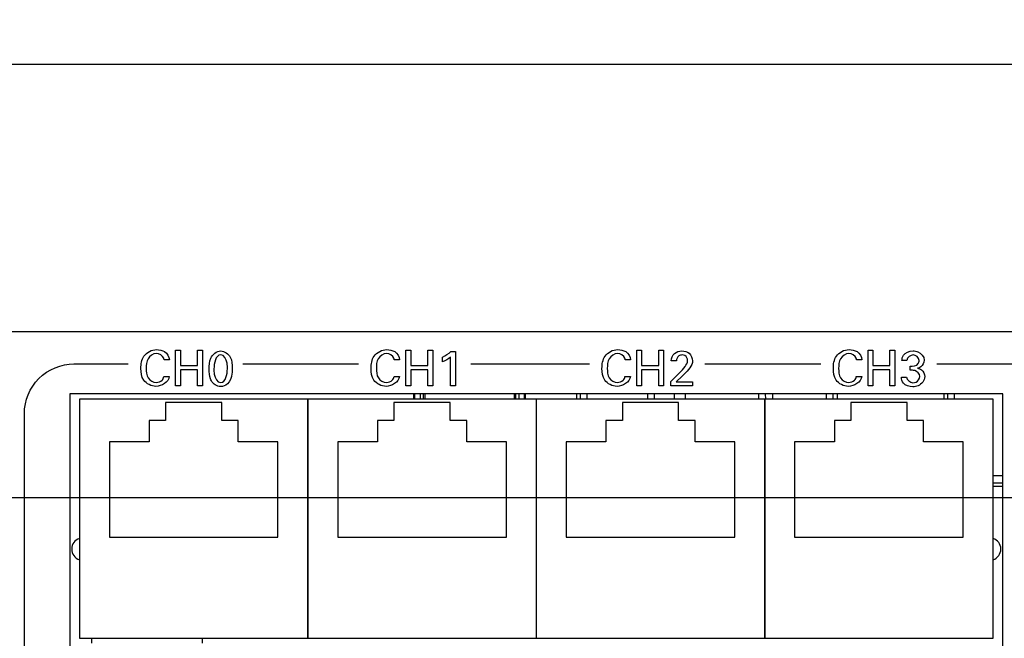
# Model space of a CAD drawing. Header units: inches. Extents: x 0 to 34, y 0 to 22.
# Tile 9 of 78: x 4.2 to 7, y 8.2 to 10. Entities that reach past the tile are written whole.
import ezdxf

# ---------------------------------------------------------------- set-up
doc = ezdxf.new("R2010")
doc.units = ezdxf.units.IN
doc.header["$LTSCALE"] = 1.87
doc.header["$MEASUREMENT"] = 0
doc.layers.get('0').update_dxf_attribs({"linetype": 'CONTINUOUS'})
doc.layers.add('02___PRT_ALL_AXES', color=7, linetype='CONTINUOUS')
doc.layers.add('DIMENSIONS', color=7, linetype='CONTINUOUS')
doc.styles.get("Standard").update_dxf_attribs({"font": 'txt', "width": 0.8})
doc.dimstyles.new('DIMSTYLE_1', dxfattribs={"dimtxt": 0.125, "dimasz": 0.18, "dimexe": 0.125, "dimexo": 0.0625, "dimgap": 0.0625, "dimtad": 0, "dimtih": 1, "dimtoh": 1, "dimzin": 4, "dimdsep": 46, "dimtxsty": 'STANDARD', "dimblk": '_FILLED', "dimblk1": '_FILLED', "dimblk2": '_FILLED', "dimcen": 0.09, "dimadec": 0, "dimazin": 0, "dimtp": 0.001, "dimtm": 0.001, "dimtfac": 1, "dimtofl": 0, "dimtmove": 0, "dimatfit": 3, "dimldrblk": '_FILLED', "dimfxl": 1, "dimtolj": 1, "dimtzin": 4, "dimarcsym": 0})
doc.dimstyles.new('DIMSTYLE_2', dxfattribs={"dimtxt": 0.125, "dimasz": 0.18, "dimexe": 0.125, "dimexo": 0.0625, "dimgap": 0.09, "dimtad": 0, "dimtih": 1, "dimtoh": 1, "dimzin": 4, "dimdsep": 46, "dimtxsty": 'STANDARD', "dimblk": '_FILLED', "dimblk1": '_FILLED', "dimblk2": '_FILLED', "dimcen": 0.09, "dimadec": 0, "dimazin": 0, "dimtp": 0.001, "dimtm": 0.001, "dimtfac": 1, "dimtofl": 0, "dimtmove": 0, "dimatfit": 3, "dimldrblk": '_FILLED', "dimfxl": 1, "dimtolj": 1, "dimtzin": 4, "dimarcsym": 0})

# ---------------------------------------------------------------- blocks, each defined once
blk = doc.blocks.new('*D7')
at = {"layer": 'DIMENSIONS', "color": 2, "linetype": 'CONTINUOUS'}
blk.add_line((7.71, 8.6246), (2.135, 8.6246), dxfattribs=at)
at = {"layer": 'DIMENSIONS', "color": 2, "linetype": 'CONTINUOUS', "insert": (2.0725, 8.6871), "char_height": 0.125, "width": 1.425, "attachment_point": 3, "line_spacing_factor": 0.9}
blk.add_mtext('6X 1.27{\\Ftxt.shx;\\W1.000000;\\H0.125000; }[32.2]', dxfattribs=at)
blk = doc.blocks.new('_FILLED')
at = {"color": 0, "linetype": 'BYBLOCK'}
blk.add_solid([(0, 0), (-1, 0.174), (-1, -0.174)], dxfattribs=at)
blk = doc.blocks.new('*D17')
at = {"layer": 'DIMENSIONS', "color": 2, "linetype": 'CONTINUOUS'}
blk.add_line((8.9225, 8.3928), (8.9225, 6.6713), dxfattribs=at)
at = {"layer": 'DIMENSIONS', "color": 2, "linetype": 'CONTINUOUS', "insert": (8.86, 6.6088), "char_height": 0.125, "width": 1.225, "attachment_point": 3, "rotation": 90, "line_spacing_factor": 0.9}
blk.add_mtext('6.10{\\Ftxt.shx;\\W1.000000;\\H0.125000; }[154.9]', dxfattribs=at)
blk = doc.blocks.new('*D18')
at = {"layer": 'DIMENSIONS', "color": 2, "linetype": 'CONTINUOUS'}
blk.add_line((7.7725, 8.2496), (7.7725, 6.6713), dxfattribs=at)
at = {"layer": 'DIMENSIONS', "color": 2, "linetype": 'CONTINUOUS', "insert": (7.71, 6.6088), "char_height": 0.125, "width": 1.225, "attachment_point": 3, "rotation": 90, "line_spacing_factor": 0.9}
blk.add_mtext('4.95{\\Ftxt.shx;\\W1.000000;\\H0.125000; }[125.7]', dxfattribs=at)
blk = doc.blocks.new('*D19')
at = {"layer": 'DIMENSIONS', "color": 2, "linetype": 'CONTINUOUS'}
blk.add_line((13.1285, 8.248), (13.1285, 6.6713), dxfattribs=at)
at = {"layer": 'DIMENSIONS', "color": 2, "linetype": 'CONTINUOUS', "insert": (13.066, 6.6088), "char_height": 0.125, "width": 1.325, "attachment_point": 3, "rotation": 90, "line_spacing_factor": 0.9}
blk.add_mtext('10.31{\\Ftxt.shx;\\W1.000000;\\H0.125000; }[261.8]', dxfattribs=at)
blk = doc.blocks.new('*D20')
at = {"layer": 'DIMENSIONS', "color": 2, "linetype": 'CONTINUOUS'}
blk.add_line((14.2785, 8.3928), (14.2785, 6.6713), dxfattribs=at)
at = {"layer": 'DIMENSIONS', "color": 2, "linetype": 'CONTINUOUS', "insert": (14.216, 6.6088), "char_height": 0.125, "width": 1.125, "attachment_point": 3, "rotation": 90, "line_spacing_factor": 0.9}
blk.add_mtext('11.46{\\Ftxt.shx;\\W1.000000;\\H0.125000; }[291]', dxfattribs=at)
blk = doc.blocks.new('*D22')
at = {"layer": 'DIMENSIONS', "color": 2, "linetype": 'CONTINUOUS'}
blk.add_line((10.0785, 8.4512), (10.0785, 6.6713), dxfattribs=at)
at = {"layer": 'DIMENSIONS', "color": 2, "linetype": 'CONTINUOUS', "insert": (10.016, 6.6088), "char_height": 0.125, "width": 1.525, "attachment_point": 3, "rotation": 90, "line_spacing_factor": 0.9}
blk.add_mtext('2X 7.26{\\Ftxt.shx;\\W1.000000;\\H0.125000; }[184.3]', dxfattribs=at)
blk = doc.blocks.new('*D23')
at = {"layer": 'DIMENSIONS', "color": 2, "linetype": 'CONTINUOUS'}
blk.add_line((10.7185, 8.4512), (10.7185, 6.6713), dxfattribs=at)
at = {"layer": 'DIMENSIONS', "color": 2, "linetype": 'CONTINUOUS', "insert": (10.656, 6.6088), "char_height": 0.125, "width": 1.525, "attachment_point": 3, "rotation": 90, "line_spacing_factor": 0.9}
blk.add_mtext('2X 7.90{\\Ftxt.shx;\\W1.000000;\\H0.125000; }[200.6]', dxfattribs=at)
blk = doc.blocks.new('*D24')
at = {"layer": 'DIMENSIONS', "color": 2, "linetype": 'CONTINUOUS'}
blk.add_line((11.3585, 8.4512), (11.3585, 6.6713), dxfattribs=at)
at = {"layer": 'DIMENSIONS', "color": 2, "linetype": 'CONTINUOUS', "insert": (11.296, 6.6088), "char_height": 0.125, "width": 1.525, "attachment_point": 3, "rotation": 90, "line_spacing_factor": 0.9}
blk.add_mtext('2X 8.54{\\Ftxt.shx;\\W1.000000;\\H0.125000; }[216.8]', dxfattribs=at)
blk = doc.blocks.new('*D25')
at = {"layer": 'DIMENSIONS', "color": 2, "linetype": 'CONTINUOUS'}
blk.add_line((11.9985, 8.4512), (11.9985, 6.6713), dxfattribs=at)
at = {"layer": 'DIMENSIONS', "color": 2, "linetype": 'CONTINUOUS', "insert": (11.936, 6.6088), "char_height": 0.125, "width": 1.525, "attachment_point": 3, "rotation": 90, "line_spacing_factor": 0.9}
blk.add_mtext('2X 9.18{\\Ftxt.shx;\\W1.000000;\\H0.125000; }[233.1]', dxfattribs=at)
blk = doc.blocks.new('*D26')
at = {"layer": 'DIMENSIONS', "color": 2, "linetype": 'CONTINUOUS'}
blk.add_line((15.4345, 8.4512), (15.4345, 6.6713), dxfattribs=at)
at = {"layer": 'DIMENSIONS', "color": 2, "linetype": 'CONTINUOUS', "insert": (15.372, 6.6088), "char_height": 0.125, "width": 1.625, "attachment_point": 3, "rotation": 90, "line_spacing_factor": 0.9}
blk.add_mtext('2X 12.61{\\Ftxt.shx;\\W1.000000;\\H0.125000; }[320.3]', dxfattribs=at)
blk = doc.blocks.new('*D27')
at = {"layer": 'DIMENSIONS', "color": 2, "linetype": 'CONTINUOUS'}
blk.add_line((16.0745, 8.4512), (16.0745, 6.6713), dxfattribs=at)
at = {"layer": 'DIMENSIONS', "color": 2, "linetype": 'CONTINUOUS', "insert": (16.012, 6.6088), "char_height": 0.125, "width": 1.625, "attachment_point": 3, "rotation": 90, "line_spacing_factor": 0.9}
blk.add_mtext('2X 13.25{\\Ftxt.shx;\\W1.000000;\\H0.125000; }[336.6]', dxfattribs=at)
blk = doc.blocks.new('*D28')
at = {"layer": 'DIMENSIONS', "color": 2, "linetype": 'CONTINUOUS'}
blk.add_line((16.7145, 8.4512), (16.7145, 6.6713), dxfattribs=at)
at = {"layer": 'DIMENSIONS', "color": 2, "linetype": 'CONTINUOUS', "insert": (16.652, 6.6088), "char_height": 0.125, "width": 1.625, "attachment_point": 3, "rotation": 90, "line_spacing_factor": 0.9}
blk.add_mtext('2X 13.89{\\Ftxt.shx;\\W1.000000;\\H0.125000; }[352.9]', dxfattribs=at)
blk = doc.blocks.new('*D29')
at = {"layer": 'DIMENSIONS', "color": 2, "linetype": 'CONTINUOUS'}
blk.add_line((17.3545, 8.4512), (17.3545, 6.6713), dxfattribs=at)
at = {"layer": 'DIMENSIONS', "color": 2, "linetype": 'CONTINUOUS', "insert": (17.292, 6.6088), "char_height": 0.125, "width": 1.625, "attachment_point": 3, "rotation": 90, "line_spacing_factor": 0.9}
blk.add_mtext('2X 14.53{\\Ftxt.shx;\\W1.000000;\\H0.125000; }[369.1]', dxfattribs=at)
blk = doc.blocks.new('*D31')
at = {"layer": 'DIMENSIONS', "color": 2, "linetype": 'CONTINUOUS'}
blk.add_line((19.6345, 8.3928), (19.6345, 6.6713), dxfattribs=at)
at = {"layer": 'DIMENSIONS', "color": 2, "linetype": 'CONTINUOUS', "insert": (19.572, 6.6088), "char_height": 0.125, "width": 1.125, "attachment_point": 3, "rotation": 90, "line_spacing_factor": 0.9}
blk.add_mtext('16.81{\\Ftxt.shx;\\W1.000000;\\H0.125000; }[427]', dxfattribs=at)
blk = doc.blocks.new('*D32')
at = {"layer": 'DIMENSIONS', "color": 2, "linetype": 'CONTINUOUS'}
blk.add_line((18.4845, 8.248), (18.4845, 6.6713), dxfattribs=at)
at = {"layer": 'DIMENSIONS', "color": 2, "linetype": 'CONTINUOUS', "insert": (18.422, 6.6088), "char_height": 0.125, "width": 1.325, "attachment_point": 3, "rotation": 90, "line_spacing_factor": 0.9}
blk.add_mtext('15.66{\\Ftxt.shx;\\W1.000000;\\H0.125000; }[397.8]', dxfattribs=at)
blk = doc.blocks.new('*D48')
at = {"layer": 'DIMENSIONS', "color": 2, "linetype": 'CONTINUOUS'}
for p, q in [((2.8225, 8.9638), (2.8225, 9.9638)), ((21.8225, 8.9638), (21.8225, 9.9638)), ((2.8225, 9.8388), (11.4975, 9.8388)), ((21.8225, 9.8388), (13.1475, 9.8388))]:
    blk.add_line(p, q, dxfattribs=at)
at = {"layer": 'DIMENSIONS', "color": 2, "linetype": 'CONTINUOUS', "xscale": 0.18, "yscale": 0.18, "zscale": 0.18, "rotation": 180}
blk.add_blockref('_FILLED', (2.8225, 9.8388), dxfattribs=at)
at = {"layer": 'DIMENSIONS', "color": 2, "linetype": 'CONTINUOUS', "xscale": 0.18, "yscale": 0.18, "zscale": 0.18}
blk.add_blockref('_FILLED', (21.8225, 9.8388), dxfattribs=at)
at = {"layer": 'DIMENSIONS', "color": 2, "linetype": 'CONTINUOUS', "insert": (12.3225, 9.9013), "char_height": 0.125, "width": 1.525, "attachment_point": 2, "line_spacing_factor": 0.9}
blk.add_mtext('(19.00{\\Ftxt.shx;\\W1.000000;\\H0.125000; }[482.6])', dxfattribs=at)

msp = doc.modelspace()

# ---------------------------------------------------------------- linework, layer by layer
at = {"color": 7, "linetype": 'CONTINUOUS'}
for p, q in [((21.635, 9.0888), (3.01, 9.0888)), ((4.3754, 8.9157), (4.3754, 7.5319)), ((6.9896, 8.9157), (4.3754, 8.9157)), ((5.3395, 8.9007), (5.3395, 8.9157)), ((5.3415, 8.9157), (5.3415, 8.9007)), ((5.3569, 8.9157), (5.3569, 8.9007)), ((5.3666, 8.9007), (5.3666, 8.9157)), ((5.3705, 8.9157), (5.3705, 8.9007)), ((5.6205, 8.9157), (5.6205, 8.9007)), ((5.6244, 8.9157), (5.6244, 8.9007)), ((5.634, 8.9007), (5.634, 8.9157)), ((5.6495, 8.9007), (5.6495, 8.9157)), ((5.6515, 8.9157), (5.6515, 8.9007)), ((6.9896, 7.5319), (6.9896, 8.9157)), ((4.4024, 8.9007), (4.4024, 8.2306)), ((6.9626, 8.9007), (4.4024, 8.9007)), ((4.6437, 8.8917), (4.6437, 8.8405)), ((4.8012, 8.8917), (4.6437, 8.8917)), ((4.8012, 8.8405), (4.8012, 8.8917)), ((5.0424, 8.9007), (5.0424, 8.2306)), ((5.0426, 8.2306), (5.0426, 8.9007)), ((5.2837, 8.8917), (5.2837, 8.8405)), ((5.4412, 8.8917), (5.2837, 8.8917)), ((5.4412, 8.8405), (5.4412, 8.8917)), ((5.6824, 8.9007), (5.6824, 8.2306)), ((5.6826, 8.2306), (5.6826, 8.9007)), ((5.9237, 8.8917), (5.9237, 8.8405)), ((6.0812, 8.8917), (5.9237, 8.8917)), ((6.0812, 8.8405), (6.0812, 8.8917)), ((6.3224, 8.9007), (6.3224, 8.2306)), ((6.3226, 8.2306), (6.3226, 8.9007)), ((6.5637, 8.8917), (6.5637, 8.8405)), ((6.7212, 8.8917), (6.5637, 8.8917)), ((6.7212, 8.8405), (6.7212, 8.8917)), ((6.9626, 8.2306), (6.9626, 8.9007)), ((4.5975, 8.8405), (4.5975, 8.7814)), ((4.6437, 8.8405), (4.5975, 8.8405)), ((4.8475, 8.8405), (4.8012, 8.8405)), ((4.8475, 8.7814), (4.8475, 8.8405)), ((5.2375, 8.8405), (5.2375, 8.7814)), ((5.2837, 8.8405), (5.2375, 8.8405)), ((5.4875, 8.8405), (5.4412, 8.8405)), ((5.4875, 8.7814), (5.4875, 8.8405)), ((5.8775, 8.8405), (5.8775, 8.7814)), ((5.9237, 8.8405), (5.8775, 8.8405)), ((6.1275, 8.8405), (6.0812, 8.8405)), ((6.1275, 8.7814), (6.1275, 8.8405)), ((6.5175, 8.8405), (6.5175, 8.7814)), ((6.5637, 8.8405), (6.5175, 8.8405)), ((6.7675, 8.8405), (6.7212, 8.8405)), ((6.7675, 8.7814), (6.7675, 8.8405)), ((4.4863, 8.7814), (4.4863, 8.5137)), ((4.5975, 8.7814), (4.4863, 8.7814)), ((4.9587, 8.7814), (4.8475, 8.7814)), ((4.9587, 8.5137), (4.9587, 8.7814)), ((5.1263, 8.7814), (5.1263, 8.5137)), ((5.2375, 8.7814), (5.1263, 8.7814)), ((5.5987, 8.7814), (5.4875, 8.7814)), ((5.5987, 8.5137), (5.5987, 8.7814)), ((5.7663, 8.7814), (5.7663, 8.5137)), ((5.8775, 8.7814), (5.7663, 8.7814)), ((6.2387, 8.7814), (6.1275, 8.7814)), ((6.2387, 8.5137), (6.2387, 8.7814)), ((6.4063, 8.7814), (6.4063, 8.5137)), ((6.5175, 8.7814), (6.4063, 8.7814)), ((6.8787, 8.7814), (6.7675, 8.7814)), ((6.8787, 8.5137), (6.8787, 8.7814)), ((4.4863, 8.5137), (4.9587, 8.5137)), ((5.1263, 8.5137), (5.5987, 8.5137)), ((5.7663, 8.5137), (6.2387, 8.5137)), ((6.4063, 8.5137), (6.8787, 8.5137)), ((4.4024, 8.2306), (6.9626, 8.2306)), ((4.436, 8.2306), (4.436, 8.2169)), ((4.747, 8.2169), (4.747, 8.2306))]:
    msp.add_line(p, q, dxfattribs=at)
at = {"color": 40, "linetype": 'CONTINUOUS'}
for p, q in [((4.6718, 8.9378), (4.6718, 9.038)), ((4.6718, 9.038), (4.6857, 9.038)), ((4.6857, 9.038), (4.6857, 8.995)), ((4.7333, 8.995), (4.7333, 9.038)), ((4.7333, 9.038), (4.7472, 9.038)), ((4.7472, 9.038), (4.7472, 8.9378)), ((5.3168, 8.9378), (5.3168, 9.038)), ((5.3168, 9.038), (5.3306, 9.038)), ((5.3306, 9.038), (5.3306, 8.995)), ((5.3783, 8.995), (5.3783, 9.038)), ((5.3783, 9.038), (5.3921, 9.038)), ((5.3921, 9.038), (5.3921, 8.9378)), ((5.4434, 9.0339), (5.4558, 9.0339)), ((5.4558, 9.0339), (5.4558, 8.9378)), ((5.9638, 8.9378), (5.9638, 9.038)), ((5.9638, 9.038), (5.9776, 9.038)), ((5.9776, 9.038), (5.9776, 8.995)), ((6.0253, 8.995), (6.0253, 9.038)), ((6.0253, 9.038), (6.0391, 9.038)), ((6.0391, 9.038), (6.0391, 8.9378)), ((6.6119, 8.9378), (6.6119, 9.038)), ((6.6119, 9.038), (6.6258, 9.038)), ((6.6258, 9.038), (6.6258, 8.995)), ((6.6734, 8.995), (6.6734, 9.038)), ((6.6734, 9.038), (6.6873, 9.038)), ((6.6873, 9.038), (6.6873, 8.9378)), ((4.387, 8.9994), (4.5392, 8.9994)), ((4.6544, 9.011), (4.6396, 9.011)), ((4.6857, 8.995), (4.7333, 8.995)), ((4.8598, 8.9994), (5.1841, 8.9994)), ((5.2994, 9.011), (5.2845, 9.011)), ((5.3306, 8.995), (5.3783, 8.995)), ((5.4201, 9.0048), (5.4201, 9.0187)), ((5.4424, 8.9378), (5.4424, 9.0187)), ((5.4987, 8.9994), (5.8311, 8.9994)), ((5.9464, 9.011), (5.9315, 9.011)), ((5.9776, 8.995), (6.0253, 8.995)), ((6.0751, 9.0076), (6.0606, 9.0076)), ((6.1549, 8.9994), (6.4793, 8.9994)), ((6.5945, 9.011), (6.5797, 9.011)), ((6.6258, 8.995), (6.6734, 8.995)), ((6.7208, 9.0094), (6.7068, 9.0094)), ((6.8042, 8.9994), (9.4652, 8.9994)), ((4.6857, 8.9831), (4.6857, 8.9378)), ((4.7333, 8.9831), (4.6857, 8.9831)), ((4.7333, 8.9378), (4.7333, 8.9831)), ((5.3306, 8.9831), (5.3306, 8.9378)), ((5.3783, 8.9831), (5.3306, 8.9831)), ((5.3783, 8.9378), (5.3783, 8.9831)), ((5.9776, 8.9831), (5.9776, 8.9378)), ((6.0253, 8.9831), (5.9776, 8.9831)), ((6.0253, 8.9378), (6.0253, 8.9831)), ((6.0592, 8.9504), (6.0843, 8.9751)), ((6.6258, 8.9831), (6.6258, 8.9378)), ((6.6734, 8.9831), (6.6258, 8.9831)), ((6.6734, 8.9378), (6.6734, 8.9831)), ((6.7296, 8.9815), (6.7296, 8.9928)), ((4.6389, 8.9642), (4.6541, 8.9642)), ((5.2838, 8.9642), (5.2991, 8.9642)), ((5.9308, 8.9642), (5.9461, 8.9642)), ((6.0592, 8.9378), (6.0592, 8.9504)), ((6.0914, 8.9647), (6.0746, 8.9488)), ((6.0746, 8.9488), (6.1202, 8.9488)), ((6.1202, 8.9488), (6.1202, 8.9378)), ((6.579, 8.9642), (6.5942, 8.9642)), ((6.7053, 8.9625), (6.72, 8.9625)), ((4.6857, 8.9378), (4.6718, 8.9378)), ((4.7472, 8.9378), (4.7333, 8.9378)), ((5.3306, 8.9378), (5.3168, 8.9378)), ((5.3921, 8.9378), (5.3783, 8.9378)), ((5.4558, 8.9378), (5.4424, 8.9378)), ((5.9776, 8.9378), (5.9638, 8.9378)), ((6.0391, 8.9378), (6.0253, 8.9378)), ((6.1202, 8.9378), (6.0592, 8.9378)), ((6.6258, 8.9378), (6.6119, 8.9378)), ((6.6873, 8.9378), (6.6734, 8.9378)), ((4.2481, 7.5816), (4.2481, 8.8605))]:
    msp.add_line(p, q, dxfattribs=at)
at = {"color": 6, "linetype": 'CONTINUOUS'}
for p, q in [((5.8051, 8.9157), (5.8052, 8.9007)), ((5.8249, 8.9007), (5.8248, 8.9157)), ((5.9943, 8.9157), (5.9943, 8.9007)), ((6.014, 8.9007), (6.014, 8.9157)), ((6.0689, 8.9157), (6.0689, 8.9007)), ((6.1004, 8.9007), (6.1004, 8.9157)), ((6.3053, 8.9157), (6.3054, 8.9007)), ((6.3251, 8.9007), (6.325, 8.9157)), ((6.3447, 8.9007), (6.3447, 8.9157)), ((6.4945, 8.9157), (6.4945, 8.9007)), ((6.5142, 8.9007), (6.5142, 8.9157)), ((6.8349, 8.9157), (6.8349, 8.9007)), ((6.8546, 8.9007), (6.8546, 8.9157)), ((6.9896, 8.6862), (6.9626, 8.6862)), ((6.9626, 8.6665), (6.9896, 8.6665))]:
    msp.add_line(p, q, dxfattribs=at)
at = {"color": 40, "linetype": 'CONTINUOUS'}
for points, knots in [([(4.5746, 8.9868), (4.5746, 8.9986), (4.5782, 9.0256), (4.6052, 9.0394), (4.6185, 9.0394)], [0, 0, 0, 0, 0.469762, 1, 1, 1, 1]), ([(4.6179, 9.0283), (4.6088, 9.0283), (4.5901, 9.0155), (4.5895, 8.9961), (4.5895, 8.9869)], [0, 0, 0, 0, 0.499799, 1, 1, 1, 1]), ([(4.6396, 9.011), (4.6393, 9.0124), (4.6378, 9.022), (4.6261, 9.0283), (4.6179, 9.0283)], [0, 0, 0, 0, 0.148109, 1, 1, 1, 1]), ([(4.6185, 9.0394), (4.6262, 9.0394), (4.6439, 9.0367), (4.6537, 9.0197), (4.6544, 9.011)], [0, 0, 0, 0, 0.469095, 1, 1, 1, 1]), ([(4.766, 8.9847), (4.766, 8.9951), (4.7658, 9.0176), (4.7868, 9.0358), (4.7982, 9.0358)], [0, 0, 0, 0, 0.47785, 1, 1, 1, 1]), ([(4.7982, 9.0358), (4.8089, 9.0358), (4.8303, 9.0199), (4.8304, 8.9975), (4.8304, 8.9869)], [0, 0, 0, 0, 0.504018, 1, 1, 1, 1]), ([(4.8169, 8.9857), (4.8169, 8.991), (4.8175, 9.0049), (4.8081, 9.0247), (4.7983, 9.0247)], [0, 0, 0, 0, 0.351696, 1, 1, 1, 1]), ([(5.2195, 8.9868), (5.2195, 8.9986), (5.2232, 9.0256), (5.2501, 9.0394), (5.2634, 9.0394)], [0, 0, 0, 0, 0.469758, 1, 1, 1, 1]), ([(5.2628, 9.0283), (5.2537, 9.0283), (5.2351, 9.0155), (5.2344, 8.9961), (5.2344, 8.9869)], [0, 0, 0, 0, 0.499794, 1, 1, 1, 1]), ([(5.2845, 9.011), (5.2843, 9.0124), (5.2827, 9.022), (5.271, 9.0283), (5.2628, 9.0283)], [0, 0, 0, 0, 0.148101, 1, 1, 1, 1]), ([(5.2634, 9.0394), (5.2712, 9.0394), (5.2888, 9.0367), (5.2987, 9.0197), (5.2994, 9.011)], [0, 0, 0, 0, 0.469091, 1, 1, 1, 1]), ([(5.8665, 8.9868), (5.8665, 8.9986), (5.8702, 9.0256), (5.8971, 9.0394), (5.9104, 9.0394)], [0, 0, 0, 0, 0.469758, 1, 1, 1, 1]), ([(5.9098, 9.0283), (5.9007, 9.0283), (5.8821, 9.0155), (5.8814, 8.9961), (5.8814, 8.9869)], [0, 0, 0, 0, 0.499794, 1, 1, 1, 1]), ([(5.9315, 9.011), (5.9313, 9.0124), (5.9297, 9.022), (5.918, 9.0283), (5.9098, 9.0283)], [0, 0, 0, 0, 0.148101, 1, 1, 1, 1]), ([(5.9104, 9.0394), (5.9182, 9.0394), (5.9358, 9.0367), (5.9457, 9.0197), (5.9464, 9.011)], [0, 0, 0, 0, 0.469091, 1, 1, 1, 1]), ([(6.0908, 9.0244), (6.0878, 9.0244), (6.0786, 9.0231), (6.0751, 9.013), (6.0751, 9.0076)], [0, 0, 0, 0, 0.362915, 1, 1, 1, 1]), ([(6.0903, 9.0357), (6.0974, 9.0357), (6.1138, 9.0321), (6.12, 9.0155), (6.12, 9.0076)], [0, 0, 0, 0, 0.474255, 1, 1, 1, 1]), ([(6.1062, 9.0087), (6.1062, 9.014), (6.1021, 9.0233), (6.0936, 9.0244), (6.0908, 9.0244)], [0, 0, 0, 0, 0.650822, 1, 1, 1, 1]), ([(6.5147, 8.9868), (6.5147, 8.9986), (6.5183, 9.0256), (6.5453, 9.0394), (6.5586, 9.0394)], [0, 0, 0, 0, 0.469762, 1, 1, 1, 1]), ([(6.558, 9.0283), (6.5489, 9.0283), (6.5302, 9.0155), (6.5296, 8.9961), (6.5296, 8.9869)], [0, 0, 0, 0, 0.499799, 1, 1, 1, 1]), ([(6.5797, 9.011), (6.5794, 9.0124), (6.5779, 9.022), (6.5662, 9.0283), (6.558, 9.0283)], [0, 0, 0, 0, 0.148109, 1, 1, 1, 1]), ([(6.5586, 9.0394), (6.5663, 9.0394), (6.584, 9.0367), (6.5938, 9.0197), (6.5945, 9.011)], [0, 0, 0, 0, 0.469095, 1, 1, 1, 1]), ([(6.7068, 9.0094), (6.707, 9.0143), (6.7106, 9.0299), (6.728, 9.0357), (6.7379, 9.0357)], [0, 0, 0, 0, 0.333032, 1, 1, 1, 1]), ([(6.7379, 9.0357), (6.7425, 9.0357), (6.7572, 9.0344), (6.7693, 9.0196), (6.7693, 9.0097)], [0, 0, 0, 0, 0.319852, 1, 1, 1, 1]), ([(6.12, 9.0076), (6.12, 9.0061), (6.1198, 8.9971), (6.1137, 8.9894), (6.1091, 8.9836)], [0, 0, 0, 0, 0.167798, 1, 1, 1, 1]), ([(6.7296, 8.9928), (6.7376, 8.9921), (6.7522, 8.9942), (6.7552, 9.0062), (6.7552, 9.0094)], [0, 0, 0, 0, 0.714539, 1, 1, 1, 1]), ([(6.7693, 9.0097), (6.7693, 9.0026), (6.7634, 8.9914), (6.7534, 8.9878), (6.7501, 8.9871)], [0, 0, 0, 0, 0.679525, 1, 1, 1, 1]), ([(4.6167, 8.9363), (4.6038, 8.9363), (4.5777, 8.9497), (4.5746, 8.9756), (4.5746, 8.9868)], [0, 0, 0, 0, 0.536107, 1, 1, 1, 1]), ([(4.5895, 8.9869), (4.5895, 8.9778), (4.5903, 8.9584), (4.6091, 8.9477), (4.6178, 8.9477)], [0, 0, 0, 0, 0.512285, 1, 1, 1, 1]), ([(4.7722, 8.9518), (4.7714, 8.9536), (4.7669, 8.9639), (4.766, 8.9755), (4.766, 8.9847)], [0, 0, 0, 0, 0.175093, 1, 1, 1, 1]), ([(4.7793, 8.9854), (4.7793, 8.9804), (4.779, 8.9667), (4.7883, 8.9474), (4.7981, 8.9474)], [0, 0, 0, 0, 0.339329, 1, 1, 1, 1]), ([(4.8304, 8.9869), (4.8304, 8.9818), (4.8299, 8.9666), (4.8246, 8.9503), (4.8171, 8.9432)], [0, 0, 0, 0, 0.330161, 1, 1, 1, 1]), ([(5.2616, 8.9363), (5.2487, 8.9363), (5.2226, 8.9497), (5.2195, 8.9756), (5.2195, 8.9868)], [0, 0, 0, 0, 0.536111, 1, 1, 1, 1]), ([(5.2344, 8.9869), (5.2344, 8.9778), (5.2352, 8.9584), (5.2541, 8.9477), (5.2627, 8.9477)], [0, 0, 0, 0, 0.51228, 1, 1, 1, 1]), ([(5.9086, 8.9363), (5.8957, 8.9363), (5.8696, 8.9497), (5.8665, 8.9756), (5.8665, 8.9868)], [0, 0, 0, 0, 0.536111, 1, 1, 1, 1]), ([(5.8814, 8.9869), (5.8814, 8.9778), (5.8822, 8.9584), (5.9011, 8.9477), (5.9097, 8.9477)], [0, 0, 0, 0, 0.512275, 1, 1, 1, 1]), ([(6.5568, 8.9363), (6.5439, 8.9363), (6.5178, 8.9497), (6.5147, 8.9756), (6.5147, 8.9868)], [0, 0, 0, 0, 0.536107, 1, 1, 1, 1]), ([(6.5296, 8.9869), (6.5296, 8.9778), (6.5304, 8.9584), (6.5492, 8.9477), (6.5579, 8.9477)], [0, 0, 0, 0, 0.512285, 1, 1, 1, 1]), ([(6.7501, 8.9871), (6.7543, 8.9865), (6.7655, 8.9829), (6.7706, 8.9706), (6.7706, 8.9638)], [0, 0, 0, 0, 0.381777, 1, 1, 1, 1]), ([(6.7706, 8.9638), (6.7706, 8.9531), (6.758, 8.9371), (6.7423, 8.9354), (6.7373, 8.9354)], [0, 0, 0, 0, 0.681935, 1, 1, 1, 1]), ([(6.7376, 8.9468), (6.7405, 8.9468), (6.75, 8.9477), (6.7568, 8.9576), (6.7568, 8.9639)], [0, 0, 0, 0, 0.318831, 1, 1, 1, 1])]:
    msp.add_open_spline(points, degree=3, knots=knots, dxfattribs=at)
for points in [[(4.7983, 9.0247), (4.7838, 9.0247), (4.7793, 9), (4.7793, 8.9854)], [(5.4201, 9.0187), (5.4283, 9.023), (5.4363, 9.0279), (5.4434, 9.0339)], [(6.0606, 9.0076), (6.0608, 9.0153), (6.0637, 9.0237), (6.0694, 9.0287)], [(6.0694, 9.0287), (6.075, 9.0335), (6.083, 9.0357), (6.0903, 9.0357)], [(6.7383, 9.0246), (6.7306, 9.0246), (6.7216, 9.0171), (6.7208, 9.0094)], [(6.7552, 9.0094), (6.7552, 9.017), (6.7459, 9.0246), (6.7383, 9.0246)], [(4.2481, 8.8605), (4.2481, 8.8959), (4.278, 8.9695), (4.3516, 8.9994), (4.387, 8.9994)], [(5.4424, 9.0187), (5.4357, 9.0131), (5.428, 9.0086), (5.4201, 9.0048)], [(6.0992, 8.9917), (6.1028, 8.9966), (6.1062, 9.0026), (6.1062, 9.0087)], [(4.7981, 8.9474), (4.8123, 8.9474), (4.8169, 8.9715), (4.8169, 8.9857)], [(6.0843, 8.9751), (6.0896, 8.9803), (6.0948, 8.9857), (6.0992, 8.9917)], [(6.1091, 8.9836), (6.1037, 8.9769), (6.0975, 8.9708), (6.0914, 8.9647)], [(6.7429, 8.9808), (6.7385, 8.9817), (6.734, 8.9817), (6.7296, 8.9815)], [(6.7568, 8.9639), (6.7568, 8.9712), (6.75, 8.9793), (6.7429, 8.9808)], [(4.6541, 8.9642), (4.6525, 8.9487), (4.6322, 8.9363), (4.6167, 8.9363)], [(4.6178, 8.9477), (4.6235, 8.9477), (4.63, 8.9495), (4.634, 8.9536)], [(4.634, 8.9536), (4.6366, 8.9565), (4.6382, 8.9604), (4.6389, 8.9642)], [(4.7979, 8.9359), (4.7878, 8.9359), (4.7767, 8.9428), (4.7722, 8.9518)], [(4.8171, 8.9432), (4.8121, 8.9385), (4.8048, 8.9359), (4.7979, 8.9359)], [(5.2991, 8.9642), (5.2974, 8.9487), (5.2772, 8.9363), (5.2616, 8.9363)], [(5.2627, 8.9477), (5.2685, 8.9477), (5.2749, 8.9495), (5.2789, 8.9536)], [(5.2789, 8.9536), (5.2816, 8.9565), (5.2831, 8.9604), (5.2838, 8.9642)], [(5.9461, 8.9642), (5.9444, 8.9487), (5.9242, 8.9363), (5.9086, 8.9363)], [(5.9097, 8.9477), (5.9155, 8.9477), (5.9219, 8.9495), (5.9259, 8.9536)], [(5.9259, 8.9536), (5.9286, 8.9565), (5.9301, 8.9604), (5.9308, 8.9642)], [(6.5942, 8.9642), (6.5926, 8.9487), (6.5723, 8.9363), (6.5568, 8.9363)], [(6.5579, 8.9477), (6.5636, 8.9477), (6.5701, 8.9495), (6.5741, 8.9536)], [(6.5741, 8.9536), (6.5768, 8.9565), (6.5783, 8.9604), (6.579, 8.9642)], [(6.7109, 8.9454), (6.707, 8.9499), (6.7055, 8.9565), (6.7053, 8.9625)], [(6.7373, 8.9354), (6.7279, 8.9354), (6.7171, 8.9383), (6.7109, 8.9454)], [(6.72, 8.9625), (6.7199, 8.9546), (6.7297, 8.9468), (6.7376, 8.9468)]]:
    msp.add_open_spline(points, degree=3, dxfattribs=at)
at = {"layer": '02___PRT_ALL_AXES', "color": 7, "linetype": 'CONTINUOUS'}
for p, q in [((5.796, 8.9007), (5.796, 8.9157)), ((6.525, 8.9157), (6.525, 8.9007)), ((6.825, 8.9007), (6.825, 8.9157)), ((6.9896, 8.6563), (6.9626, 8.6563))]:
    msp.add_line(p, q, dxfattribs=at)
for centre, start, end in [((4.4124, 8.4806), 108.5873, 251.4127), ((6.9525, 8.4806), 288.5873, 71.4127)]:
    msp.add_arc(centre, 0.0315, start, end, dxfattribs=at)

# ---------------------------------------------------------------- dimensions: what is measured, and where the dimension line sits
at = {"layer": 'DIMENSIONS', "color": 2, "linetype": 'CONTINUOUS'}
dim = msp.add_linear_dim(base=(21.8225, 9.8388), p1=(2.8225, 8.9013), p2=(21.8225, 8.9013), text='(<>)', dimstyle='DIMSTYLE_1', dxfattribs=at)
dim.commit()
dim.dimension.update_dxf_attribs({"geometry": '*D48', "text_midpoint": (12.3225, 9.8388), "dimtype": 160})
for feature_location, offset, dtype, origin, text, picture, middle in [((7.71, 8.6246), (-5.575, 0), 0, (7.7725, 7.3588), '6X <>', '*D7', (1.36, 8.6246)), ((10.0785, 8.4512), (0, -1.7799), 1, (2.8225, 8.5137), '2X <>', '*D22', (10.0785, 5.8463)), ((10.7185, 8.4512), (0, -1.7799), 1, (2.8225, 8.5137), '2X <>', '*D23', (10.7185, 5.8463)), ((11.3585, 8.4512), (0, -1.7799), 1, (2.8225, 8.5137), '2X <>', '*D24', (11.3585, 5.8463)), ((11.9985, 8.4512), (0, -1.7799), 1, (2.8225, 8.5137), '2X <>', '*D25', (11.9985, 5.8463)), ((15.4345, 8.4512), (0, -1.7799), 1, (2.8225, 8.5137), '2X <>', '*D26', (15.4345, 5.7963)), ((16.0745, 8.4512), (0, -1.7799), 1, (2.8225, 8.5137), '2X <>', '*D27', (16.0745, 5.7963)), ((16.7145, 8.4512), (0, -1.7799), 1, (2.8225, 8.5137), '2X <>', '*D28', (16.7145, 5.7963)), ((17.3545, 8.4512), (0, -1.7799), 1, (2.8225, 8.5137), '2X <>', '*D29', (17.3545, 5.7963))]:
    dim = msp.add_ordinate_dim(feature_location=feature_location, offset=offset, dtype=dtype, origin=origin, text=text, dimstyle='DIMSTYLE_2', override={"dimtad": 1, "dimtih": 0, "dimtoh": 0}, dxfattribs=at)
    dim.commit()
    dim.dimension.update_dxf_attribs({"geometry": picture, "text_midpoint": middle})
for feature_location, offset, origin, picture, middle in [((8.9225, 8.3928), (0, -1.7215), (2.8225, 8.4553), '*D17', (8.9225, 5.9963)), ((14.2785, 8.3928), (0, -1.7215), (2.8225, 8.4553), '*D20', (14.2785, 6.0463)), ((19.6345, 8.3928), (0, -1.7215), (2.8225, 8.4553), '*D31', (19.6345, 6.0463)), ((7.7725, 8.2496), (0, -1.5783), (2.8225, 8.3121), '*D18', (7.7725, 5.9963)), ((13.1285, 8.248), (0, -1.5767), (2.8225, 8.3105), '*D19', (13.1285, 5.9463)), ((18.4845, 8.248), (0, -1.5767), (2.8225, 8.3105), '*D32', (18.4845, 5.9463))]:
    dim = msp.add_ordinate_dim(feature_location=feature_location, offset=offset, dtype=1, origin=origin, dimstyle='DIMSTYLE_2', override={"dimtad": 1, "dimtih": 0, "dimtoh": 0}, dxfattribs=at)
    dim.commit()
    dim.dimension.update_dxf_attribs({"geometry": picture, "text_midpoint": middle})

doc.saveas('drawing.dxf')
